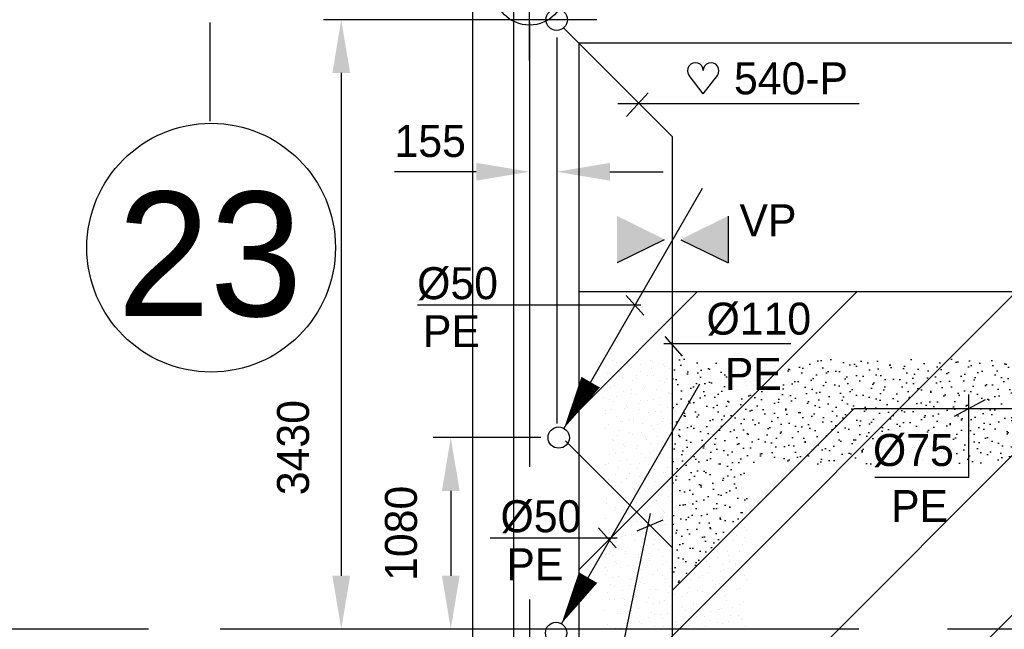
# Model space of a CAD drawing. Extents: x 9010 to 343255, y 15280 to 659207.
# Tile 52 of 76: x 80382 to 85927, y 51026 to 54458. Entities that reach past the tile are written whole.
import ezdxf
from ezdxf.enums import TextEntityAlignment as Align

# ---------------------------------------------------------------- set-up
doc = ezdxf.new("R2010")
doc.units = 0
doc.header["$LTSCALE"] = 100
for name, pattern in [('2322121', [2000, 1000, 1000]), ('CENTER2', [11.25, 7.5, -1.25, 1.25, -1.25]), ('CENTER4', [5, 3.125, -0.625, 0.625, -0.625]), ('CENTERX2', [40, 25, -5, 5, -5])]:
    doc.linetypes.add(name, pattern=pattern)
doc.layers.get('0').update_dxf_attribs({"linetype": 'CONTINUOUS'})
doc.layers.get('DEFPOINTS').update_dxf_attribs({"linetype": 'CONTINUOUS'})
for name, color, linetype in [('15', 6, 'CONTINUOUS'), ('19', 2, 'CONTINUOUS'), ('BOUW', 8, 'CONTINUOUS'), ('PAAL_CONT', 1, 'CONTINUOUS'), ('PAAL_HART', 7, 'CONTINUOUS'), ('PAAL_TEKST', 2, 'CONTINUOUS'), ('STRAMIEN', 1, 'CENTER2'), ('WL5233--', 4, 'CONTINUOUS'), ('WL524---', 4, 'CONTINUOUS'), ('WL5627--', 4, 'CONTINUOUS'), ('WL570---', 3, 'CONTINUOUS'), ('WL570---_HARTLIJN', 7, 'CONTINUOUS'), ('WL570---_TOEVOER', 3, 'CONTINUOUS'), ('WM521---', 1, 'CONTINUOUS')]:
    doc.layers.add(name, color=color, linetype=linetype)
doc.styles.add('2MM', font='STRUCT01.shx', dxfattribs={"height": 250})
doc.styles.add('5MM', font='STRUCT01.shx', dxfattribs={"height": 1000})
doc.styles.add('BURO-018', font='BUROFONT.shx', dxfattribs={"height": 180})
doc.styles.add('VAR', font='STRUCT01.shx')
doc.dimstyles.new('CEES', dxfattribs={"dimscale": 100, "dimtxt": 3, "dimasz": 3, "dimexe": 1, "dimexo": 1, "dimgap": 1.5, "dimtad": 0, "dimdec": 0, "dimzin": 0, "dimtxsty": 'BURO-018', "dimcen": -3, "dimdle": 1.25, "dimclrd": 1, "dimclre": 1, "dimclrt": 1, "dimazin": 3, "dimtfac": 0.75, "dimtdec": 0, "dimtofl": 0, "dimtmove": 0, "dimatfit": 3, "dimtvp": 1.5, "dimtolj": 1, "dimtzin": 0})
doc.dimstyles.new('DIM_ORG', dxfattribs={"dimscale": 50, "dimtxt": 2.5, "dimasz": 0.5, "dimexe": 1.25, "dimexo": 0.625, "dimgap": 0.9, "dimtad": 1, "dimdec": 0, "dimrnd": 1, "dimtxsty": '2MM', "dimblk": 'A-DIMDOT', "dimcen": 2.5, "dimse1": 1, "dimse2": 1, "dimclrt": 2, "dimazin": 3, "dimtfac": 1, "dimtdec": 4, "dimtix": 1, "dimtmove": 0, "dimatfit": 3, "dimtvp": 1, "dimtolj": 1, "dimtzin": 0})

# ---------------------------------------------------------------- blocks, each defined once
blk = doc.blocks.new('K-PAAL8')
at = {"layer": 'PAAL_CONT'}
blk.add_circle((0, 0), 0.5, dxfattribs=at)
at = {"layer": 'PAAL_HART'}
for p, q in [((0, -1), (0, 1)), ((-1, 0), (1, 0))]:
    blk.add_line(p, q, dxfattribs=at)
at = {"layer": 'PAAL_TEKST', "style": 'VAR', "flags": 1}
for tag, p in [('AFHAKHOOGTE', (0.402, 0.516)), ('INHEINIVO', (0.402, 0.201)), ('LENGTE', (0.402, -0.114)), ('NUMMER', (0.402, -0.429))]:
    blk.add_attdef(tag, p, '', height=0.2, dxfattribs=at)
blk = doc.blocks.new('*X17')
at = {"color": 0}
for p, q in [((38.278, 21.2), (40.003, 21.2)), ((38.478, 21.4), (39.803, 21.4)), ((38.678, 21.6), (39.603, 21.6)), ((38.141, 21), (40.141, 21)), ((38.141, 20.8), (40.141, 20.8)), ((38.141, 20.6), (40.141, 20.6)), ((38.141, 20.4), (40.141, 20.4)), ((38.175, 20.2), (40.106, 20.2)), ((38.375, 20), (39.906, 20)), ((38.575, 19.8), (39.706, 19.8))]:
    blk.add_line(p, q, dxfattribs=at)
blk = doc.blocks.new('A-DIMDOT')
for p, q in [((-0.002, 2), (-0.002, 4)), ((-0.002, -2), (-0.002, 2)), ((-0.002, -2), (-0.002, -4))]:
    blk.add_line(p, q)
blk.add_lwpolyline([(-0.417, 0.988), (-1.002, 0.403), (-1.002, -0.426), (-0.417, -1.012), (0.412, -1.012), (0.998, -0.426), (0.998, 0.403), (0.412, 0.988)], close=True)
blk.add_blockref('*X17', (-39.143, -20.66))
blk = doc.blocks.new('*D44')
at = {"layer": '19', "color": 0}
blk.add_line((81352.9, 54927.6), (72552.9, 54927.6), dxfattribs=at)
at = {"layer": 'DEFPOINTS', "color": 0}
for p in [(72452.9, 54927.6), (72452.9, 53886.1), (81452.9, 53886.1)]:
    blk.add_point(p, dxfattribs=at)
at = {"layer": '19', "color": 0, "xscale": 100, "yscale": 100, "zscale": 100, "rotation": 180}
blk.add_blockref('A-DIMDOT', (72452.9, 54927.6), dxfattribs=at)
at = {"layer": '19', "color": 0, "xscale": 100, "yscale": 100, "zscale": 100}
blk.add_blockref('A-DIMDOT', (81452.9, 54927.6), dxfattribs=at)
at = {"layer": '19', "color": 2, "insert": (76952.9, 55232.6), "char_height": 250, "attachment_point": 5, "style": '2MM'}
blk.add_mtext('\\A1;9000', dxfattribs=at)
blk = doc.blocks.new('LDV3121')
at = {"color": 0, "linetype": 'CONTINUOUS'}
blk.add_line((0.25, 0.433), (6.75, 11.691), dxfattribs=at)
blk.add_lwpolyline([(0.25, 0.433, 0, 1, 0), (1.5, 2.598, 1, 1, 0)], format="xyseb", dxfattribs=at)
blk.add_circle((0, 0), 0.5, dxfattribs=at)
blk = doc.blocks.new('LDV1123')
at = {"color": 0, "linetype": 'CONTINUOUS'}
for p, q in [((6.75, 11.691), (5.812, 10.068)), ((5.437, 9.418), (4.5, 7.794)), ((1.562, 2.706), (2.5, 4.33)), ((0.25, 0.433), (1.187, 2.057))]:
    blk.add_line(p, q, dxfattribs=at)
blk.add_lwpolyline([(6.75, 11.691, 0, 1, 0), (5.5, 9.526, 1, 1, 0)], format="xyseb", dxfattribs=at)
blk.add_circle((0, 0), 0.5, dxfattribs=at)
at = {"color": 0, "linetype": 'CONTINUOUS', "style": 'BURO-018'}
blk.add_attdef('LD_TEXT1', text='', height=1.8, dxfattribs=at).set_placement((3.5, 6.062), align=Align.MIDDLE)
blk = doc.blocks.new('HART')
at = {"color": 1}
for q in [(-39.7, 52.4), (39.7, 52.4)]:
    blk.add_line((0, 0), q, dxfattribs=at)
for centre, start, end in [((-22.1, 65.7), 0, 217.1867), ((22.1, 65.7), 322.8133, 180)]:
    blk.add_arc(centre, 22.1, start, end, dxfattribs=at)
blk = doc.blocks.new('HARTJE')
at = {"layer": 'WL570---'}
blk.add_blockref('HART', (140.9, 93.7), dxfattribs=at)
blk = doc.blocks.new('*D163')
at = {"color": 1, "linetype": 'BYBLOCK'}
for p, q in [((83317.2, 52105.9), (82709.4, 52105.9)), ((82809.4, 51805.9), (82809.4, 51327.6)), ((83317.2, 51027.6), (82709.4, 51027.6))]:
    blk.add_line(p, q, dxfattribs=at)
for points in [[(82759.4, 51805.9), (82859.4, 51805.9), (82809.4, 52105.9)], [(82759.4, 51327.6), (82859.4, 51327.6), (82809.4, 51027.6)]]:
    blk.add_solid(points, dxfattribs=at)
at = {"layer": 'DEFPOINTS', "color": 0, "linetype": 'BYBLOCK'}
for p in [(83417.2, 52105.9), (82809.4, 51027.6), (83417.2, 51027.6)]:
    blk.add_point(p, dxfattribs=at)
at = {"color": 1, "linetype": 'BYBLOCK', "insert": (82530.1, 51566.7), "char_height": 180, "attachment_point": 5, "rotation": 90, "style": 'BURO-018'}
blk.add_mtext('\\A1;1080', dxfattribs=at)
blk = doc.blocks.new('*D164')
at = {"color": 1, "linetype": 'BYBLOCK'}
for p, q in [((83631.4, 54458), (82092.6, 54458)), ((82192.6, 54158), (82192.6, 51327.6)), ((83631.4, 51027.6), (82092.6, 51027.6))]:
    blk.add_line(p, q, dxfattribs=at)
for points in [[(82142.6, 54158), (82242.6, 54158), (82192.6, 54458)], [(82142.6, 51327.6), (82242.6, 51327.6), (82192.6, 51027.6)]]:
    blk.add_solid(points, dxfattribs=at)
at = {"layer": 'DEFPOINTS', "color": 0, "linetype": 'BYBLOCK'}
for p in [(83731.4, 54458), (82192.6, 51027.6), (83731.4, 51027.6)]:
    blk.add_point(p, dxfattribs=at)
at = {"color": 1, "linetype": 'BYBLOCK', "insert": (81922.4, 52049.3), "char_height": 180, "attachment_point": 5, "rotation": 90, "style": 'BURO-018'}
blk.add_mtext('\\A1;3430', dxfattribs=at)
blk = doc.blocks.new('*D165')
at = {"color": 1, "linetype": 'BYBLOCK'}
for p, q in [((87226, 52169.3), (87226, 49220.2)), ((83552.9, 49320.2), (86926, 49320.2)), ((83252.9, 49272.5), (83252.9, 49220.2))]:
    blk.add_line(p, q, dxfattribs=at)
for points in [[(83552.9, 49370.2), (83552.9, 49270.2), (83252.9, 49320.2)], [(86926, 49370.2), (86926, 49270.2), (87226, 49320.2)]]:
    blk.add_solid(points, dxfattribs=at)
at = {"layer": 'DEFPOINTS', "color": 0, "linetype": 'BYBLOCK'}
for p in [(87226, 52269.3), (83252.9, 49372.5), (87226, 49320.2)]:
    blk.add_point(p, dxfattribs=at)
at = {"color": 1, "linetype": 'BYBLOCK', "insert": (85239.5, 49597.5), "char_height": 180, "attachment_point": 5, "style": 'BURO-018'}
blk.add_mtext('\\A1;3975', dxfattribs=at)

msp = doc.modelspace()

# ---------------------------------------------------------------- hatches: boundary and pattern name
at = {"layer": '15'}
h = msp.add_hatch(dxfattribs=at)
h.set_pattern_fill('ANSI31', color=8, scale=200, style=0)
h.set_pattern_definition([(45, (32852.9, 25827.6), (-449.013, 449.013), [])])
h.paths.add_polyline_path([(83532.9, 52927.6), (89143.2, 52927.6), (89143.2, 54927.6), (83532.9, 54927.6), (83532.9, 59077.6), (65252.9, 59077.6), (65252.9, 83077.6), (67752.9, 83077.6), (67752.9, 61277.6), (72752.9, 61277.6), (72752.9, 66021.3), (73678.4, 66021.3), (73678.4, 73400.3), (76678.4, 73400.3), (76678.4, 61277.6), (82952.9, 61277.6), (82952.9, 81942.7), (87952.9, 81942.7), (87952.9, 70627.6), (93268.6, 70627.6), (93268.6, 61027.6), (99172.9, 61027.6), (99172.9, 58527.6), (93268.6, 58527.6), (93268.6, 52927.6), (99022.9, 52927.6), (99022.9, 49227.6), (93268.6, 49227.6), (93268.6, 42227.6), (99022.9, 42227.6), (99022.9, 39227.6), (93722.9, 39227.6), (93722.9, 36227.6), (99022.9, 36227.6), (99022.9, 33227.6), (93722.9, 33227.6), (93722.9, 26257.8), (90152.9, 26257.8), (90152.9, 26107.6), (83532.9, 26107.6), (83532.9, 39227.6), (88032.9, 39227.6), (88032.9, 49227.6), (83532.9, 49227.6)])
at = {"layer": 'WL5627--'}
h = msp.add_hatch(dxfattribs=at)
h.set_pattern_fill('GESTORT', color=6, scale=5, style=0)
h.set_pattern_definition([(17, (10000, 0), (25.787455, 79.82761), [0, -81.6, -46.2, 0, -67.2]), (48, (10000, 0), (-18.41558, 81.171833), [0, -80.8, 0, -82.4, 0, -66.4]), (71, (10000, 0), (-47.911577, 67.26307), [0, -80, 0, -48, -65.8])])
h.paths.add_polyline_path([(84479.2, 52547.3), (84479.2, 51954.8), (87283.1, 51954.8), (87283.1, 52547.3)])
h.paths.add_polyline_path([(84479.2, 52547.3), (84057.8, 52547.3), (84057.8, 51246.6), (84479.2, 51668)])
at = {"layer": 'WL570---'}
h = msp.add_hatch(color=1, dxfattribs=at)
h.paths.add_polyline_path([(83746.4, 53352.8), (84011.2, 53222), (83746.4, 53222)])
h.paths.add_polyline_path([(83746.4, 53222), (84011.2, 53222), (84011.2, 53219.4), (83746.4, 53088.6)])
h = msp.add_hatch(color=1, dxfattribs=at)
h.paths.add_polyline_path([(84370.7, 53352.8), (84105.9, 53222), (84370.7, 53222)])
h.paths.add_polyline_path([(84370.7, 53222), (84105.9, 53222), (84105.9, 53219.4), (84370.7, 53088.6)])

# ---------------------------------------------------------------- linework, layer by layer
at = {"color": 1, "linetype": 'BYBLOCK'}
for p, q in [((83252.9, 54358), (83252.9, 53502)), ((83405.8, 54358), (83405.8, 52184.9)), ((82952.9, 53602), (82492.9, 53602)), ((83705.8, 53602), (84005.8, 53602))]:
    msp.add_line(p, q, dxfattribs=at)
for points in [[(82952.9, 53652), (82952.9, 53552), (83252.9, 53602)], [(83705.8, 53652), (83705.8, 53552), (83405.8, 53602)]]:
    msp.add_solid(points, dxfattribs=at)
at = {"layer": 'BOUW', "linetype": 'CONTINUOUS'}
for p, q in [((82932.9, 25507.6), (82932.9, 58137.6)), ((83162.9, 54864.6), (83162.9, 25737.6))]:
    msp.add_line(p, q, dxfattribs=at)
for points in [[(88032.9, 39227.6), (88032.9, 49227.6), (83532.9, 49227.6), (83532.9, 52927.6), (89143.2, 52927.6), (89143.2, 54927.6), (83532.9, 54927.6), (83532.9, 59077.6), (65252.9, 59077.6), (65252.9, 83077.6)], [(90152.9, 26107.6), (83532.9, 26107.6), (83532.9, 54327.6), (89142.9, 54327.6)]]:
    msp.add_lwpolyline(points, dxfattribs=at)
at = {"layer": 'DEFPOINTS', "color": 0, "linetype": 'BYBLOCK'}
for p in [(83405.8, 54458), (83252.9, 53602)]:
    msp.add_point(p, dxfattribs=at)
at = {"layer": 'STRAMIEN', "linetype": 'CENTERX2'}
for p, q in [((104107.2, 51027.6), (78190.2, 51027.6)), ((85010, 51027.6), (78852.9, 51027.6))]:
    msp.add_line(p, q, dxfattribs=at)
for points in [[(81452.9, 94441.5), (81452.9, 53886.1)], [(83252.9, 94441.5), (83252.9, 51844.8)], [(83252.9, 51193.9), (83252.9, 25320.1)]]:
    msp.add_lwpolyline(points, dxfattribs=at)
at = {"layer": 'STRAMIEN', "linetype": 'CONTINUOUS'}
msp.add_circle((81459.9, 53174.7), 700, dxfattribs=at)
at = {"layer": 'WL524---', "color": 4, "linetype": '2322121'}
for p, q in [((84057.8, 53799.3), (83446.9, 54409.6)), ((84057.8, 42167.6), (84057.8, 53799.3)), ((84057.8, 51246.6), (85080.6, 52269.3)), ((84057.8, 51485.6), (83455.5, 52088))]:
    msp.add_line(p, q, dxfattribs=at)
at = {"layer": 'WL524---', "color": 1}
for p, q in [((83799.4, 53912.8), (83920.7, 54046.2)), ((83750.9, 53985.6), (85109.9, 53985.6)), ((83932.8, 51678.6), (83557.2, 49874.5)), ((83860, 51581.6), (84005.6, 51642.2))]:
    msp.add_line(p, q, dxfattribs=at)
at = {"layer": 'WL524---', "linetype": '2322121'}
msp.add_line((85080.6, 52269.3), (87151, 52269.3), dxfattribs=at)
at = {"layer": 'WL5627--', "color": 6}
for p, q in [((83719.2, 52538.7), (83719.2, 52538.7)), ((83731.4, 52513.6), (83731.4, 52513.6)), ((83742.6, 52530), (83742.6, 52530)), ((83805.3, 52522), (83805.3, 52522)), ((83816.1, 52510), (83816.1, 52510)), ((83879.8, 52515.9), (83879.8, 52515.9)), ((83933, 52538.3), (83933, 52538.3)), ((83944.1, 52535.5), (83944.1, 52535.5)), ((84006.6, 52518.3), (84006.6, 52518.3)), ((83688.5, 52469.9), (83688.5, 52469.9)), ((83693.4, 52458.9), (83693.4, 52458.9)), ((83757.6, 52478.5), (83757.6, 52478.5)), ((83853.2, 52454.8), (83853.2, 52454.8)), ((83879, 52478.2), (83879, 52478.2)), ((83918.3, 52455.7), (83918.3, 52455.7)), ((83938.2, 52495.1), (83938.2, 52495.1)), ((83951.5, 52457.1), (83951.5, 52457.1)), ((84012.1, 52503.5), (84012.1, 52503.5)), ((84040.5, 52493.1), (84040.5, 52493.1)), ((83694.3, 52406), (83694.3, 52406)), ((83761, 52448.8), (83761, 52448.8)), ((83779.3, 52446.4), (83779.3, 52446.4)), ((83834.5, 52428.9), (83834.5, 52428.9)), ((83854.1, 52436), (83854.1, 52436)), ((83986.1, 52427.8), (83986.1, 52427.8)), ((84014.7, 52413.2), (84014.7, 52413.2)), ((84025, 52437.2), (84025, 52437.2)), ((83706.9, 52388.8), (83706.9, 52388.8)), ((83731.8, 52398.7), (83731.8, 52398.7)), ((83779.4, 52367.6), (83779.4, 52367.6)), ((83827.2, 52379.1), (83827.2, 52379.1)), ((83828.3, 52356.2), (83828.3, 52356.2)), ((83853, 52347.7), (83853, 52347.7)), ((83892.5, 52375.9), (83892.5, 52375.9)), ((83897.4, 52397), (83897.4, 52397)), ((83901.1, 52387.5), (83901.1, 52387.5)), ((83969.9, 52375.9), (83969.9, 52375.9)), ((84034, 52360.6), (84034, 52360.6)), ((84043.4, 52356), (84043.4, 52356)), ((84053.2, 52353), (84053.2, 52353)), ((83668.3, 52330.4), (83668.3, 52330.4)), ((83706.1, 52318.8), (83706.1, 52318.8)), ((83725.3, 52307.6), (83725.3, 52307.6)), ((83742.2, 52338.8), (83742.2, 52338.8)), ((83866.7, 52296), (83866.7, 52296)), ((83875.1, 52311.8), (83875.1, 52311.8)), ((83915.8, 52315.9), (83915.8, 52315.9)), ((83949, 52320.2), (83949, 52320.2)), ((83988.3, 52294.7), (83988.3, 52294.7)), ((83989, 52333.4), (83989, 52333.4)), ((83680.3, 52239), (83680.3, 52239)), ((83680.9, 52258.2), (83680.9, 52258.2)), ((83716.2, 52263.1), (83716.2, 52263.1)), ((83790.1, 52271.5), (83790.1, 52271.5)), ((83797.8, 52286.5), (83797.8, 52286.5)), ((83802.5, 52276.4), (83802.5, 52276.4)), ((83871.4, 52266.5), (83871.4, 52266.5)), ((83923, 52244.6), (83923, 52244.6)), ((83934.2, 52234.7), (83934.2, 52234.7)), ((83963.2, 52253.6), (83963.2, 52253.6)), ((83997, 52253), (83997, 52253)), ((84027.4, 52273.2), (84027.4, 52273.2)), ((83743.8, 52226.4), (83743.8, 52226.4)), ((83764.1, 52195.9), (83764.1, 52195.9)), ((83776.7, 52196.6), (83776.7, 52196.6)), ((83816.2, 52205.3), (83816.2, 52205.3)), ((83838, 52204.2), (83838, 52204.2)), ((83841, 52216.2), (83841, 52216.2)), ((83889.8, 52185.4), (83889.8, 52185.4)), ((84001.6, 52193.4), (84001.6, 52193.4)), ((84006.7, 52213.6), (84006.7, 52213.6)), ((84044.9, 52185.7), (84044.9, 52185.7)), ((83679.1, 52155.5), (83679.1, 52155.5)), ((83699.3, 52177.1), (83699.3, 52177.1)), ((83762.2, 52145.2), (83762.2, 52145.2)), ((83812, 52128.6), (83812, 52128.6)), ((83815.2, 52136.4), (83815.2, 52136.4)), ((83834.7, 52124.1), (83834.7, 52124.1)), ((83886, 52137), (83886, 52137)), ((83937.4, 52173.7), (83937.4, 52173.7)), ((83952.6, 52153.5), (83952.6, 52153.5)), ((83970.9, 52177.3), (83970.9, 52177.3)), ((84025.1, 52132.4), (84025.1, 52132.4)), ((83717.7, 52095.9), (83717.7, 52095.9)), ((83727, 52088.3), (83727, 52088.3)), ((83750.9, 52116.7), (83750.9, 52116.7)), ((83908.2, 52104.2), (83908.2, 52104.2)), ((83911.6, 52093.9), (83911.6, 52093.9)), ((83933.9, 52069.7), (83933.9, 52069.7)), ((83971.1, 52072.4), (83971.1, 52072.4)), ((83975.9, 52113.6), (83975.9, 52113.6)), ((84018.8, 52110.1), (84018.8, 52110.1)), ((83701, 52012.6), (83701, 52012.6)), ((83725.1, 52036.9), (83725.1, 52036.9)), ((83736.2, 52014.7), (83736.2, 52014.7)), ((83774.9, 52021), (83774.9, 52021)), ((83780.6, 52064.1), (83780.6, 52064.1)), ((83789.4, 52056.6), (83789.4, 52056.6)), ((83853.1, 52042.9), (83853.1, 52042.9)), ((83859.9, 52061.3), (83859.9, 52061.3)), ((83885.8, 52014.1), (83885.8, 52014.1)), ((83926.6, 52023), (83926.6, 52023)), ((83950.1, 52033.7), (83950.1, 52033.7)), ((84043.5, 52051.2), (84043.5, 52051.2)), ((83699.3, 51957.1), (83699.3, 51957.1)), ((83763.6, 51976.7), (83763.6, 51976.7)), ((83799, 51982.9), (83799, 51982.9)), ((83871.5, 51961.8), (83871.5, 51961.8)), ((83907.8, 51994.1), (83907.8, 51994.1)), ((83981.8, 52002.5), (83981.8, 52002.5)), ((83989.5, 51991.2), (83989.5, 51991.2)), ((84046.5, 51991.3), (84046.5, 51991.3)), ((83681, 51953.5), (83681, 51953.5)), ((83748.9, 51945.4), (83748.9, 51945.4)), ((83754.6, 51933.6), (83754.6, 51933.6)), ((83817.4, 51901.7), (83817.4, 51901.7)), ((83822.9, 51953.7), (83822.9, 51953.7)), ((83860, 51934.3), (83860, 51934.3)), ((83924.3, 51953.9), (83924.3, 51953.9)), ((83945, 51941.8), (83945, 51941.8)), ((83955.7, 51926.8), (83955.7, 51926.8)), ((84007.9, 51910), (84007.9, 51910)), ((84020.7, 51911.4), (84020.7, 51911.4)), ((84029.7, 51935.2), (84029.7, 51935.2)), ((83673.5, 51877.2), (83673.5, 51877.2)), ((83699.4, 51872.3), (83699.4, 51872.3)), ((83737.8, 51896.9), (83737.8, 51896.9)), ((83773, 51852.4), (83773, 51852.4)), ((83796.8, 51878.1), (83796.8, 51878.1)), ((83834.2, 51854.4), (83834.2, 51854.4)), ((83870.8, 51886.5), (83870.8, 51886.5)), ((83889.9, 51880.6), (83889.9, 51880.6)), ((83898.5, 51874.1), (83898.5, 51874.1)), ((83963.5, 51860.7), (83963.5, 51860.7)), ((84003.6, 51859.6), (84003.6, 51859.6)), ((83711.9, 51837.8), (83711.9, 51837.8)), ((83712, 51817.1), (83712, 51817.1)), ((83717.9, 51791.2), (83717.9, 51791.2)), ((83835.8, 51820.6), (83835.8, 51820.6)), ((83844.7, 51810.8), (83844.7, 51810.8)), ((83872.7, 51794.3), (83872.7, 51794.3)), ((83908.3, 51799.4), (83908.3, 51799.4)), ((83918.7, 51819.2), (83918.7, 51819.2)), ((83994.9, 51831.6), (83994.9, 51831.6)), ((84026.3, 51828.8), (84026.3, 51828.8)), ((84051.6, 51792.3), (84051.6, 51792.3)), ((83685.8, 51762.1), (83685.8, 51762.1)), ((83686.2, 51737.2), (83686.2, 51737.2)), ((83759.8, 51770.5), (83759.8, 51770.5)), ((83791.4, 51771.2), (83791.4, 51771.2)), ((83808.4, 51774.6), (83808.4, 51774.6)), ((83854.3, 51739.4), (83854.3, 51739.4)), ((83892.6, 51743.6), (83892.6, 51743.6)), ((83966.6, 51752), (83966.6, 51752)), ((83969.1, 51751.8), (83969.1, 51751.8)), ((83981.9, 51779.5), (83981.9, 51779.5)), ((84033.4, 51771.4), (84033.4, 51771.4)), ((84044.7, 51747.7), (84044.7, 51747.7)), ((83733.7, 51694.9), (83733.7, 51694.9)), ((83736.3, 51710), (83736.3, 51710)), ((83782.7, 51694.8), (83782.7, 51694.8)), ((83807.7, 51703.2), (83807.7, 51703.2)), ((83809.8, 51690), (83809.8, 51690)), ((83846.9, 51714.4), (83846.9, 51714.4)), ((83926.7, 51718.3), (83926.7, 51718.3)), ((84000.3, 51698.3), (84000.3, 51698.3)), ((84007.6, 51691.6), (84007.6, 51691.6)), ((84014.5, 51684.7), (84014.5, 51684.7)), ((83682.2, 51649.9), (83682.2, 51649.9)), ((83754.7, 51628.8), (83754.7, 51628.8)), ((83781.6, 51627.6), (83781.6, 51627.6)), ((83821.1, 51634.6), (83821.1, 51634.6)), ((83855.6, 51636), (83855.6, 51636)), ((83872.7, 51658.2), (83872.7, 51658.2)), ((83940.5, 51676.3), (83940.5, 51676.3)), ((83943.4, 51672), (83943.4, 51672)), ((83945.2, 51637.1), (83945.2, 51637.1)), ((83696.7, 51587.3), (83696.7, 51587.3)), ((83700.6, 51568.8), (83700.6, 51568.8)), ((83756.9, 51615), (83756.9, 51615)), ((83828.2, 51608.9), (83828.2, 51608.9)), ((83891.1, 51577), (83891.1, 51577)), ((83903.5, 51568.7), (83903.5, 51568.7)), ((83981.8, 51611.8), (83981.8, 51611.8)), ((83988.5, 51609), (83988.5, 51609)), ((84018.7, 51617.2), (84018.7, 51617.2)), ((84402.1, 51572), (84402.1, 51572)), ((84425.4, 51603.5), (84425.4, 51603.5)), ((84462.5, 51601.9), (84462.5, 51601.9)), ((84476.1, 51580.3), (84476.1, 51580.3)), ((83731.1, 51535.1), (83731.1, 51535.1)), ((83744.6, 51520), (83744.6, 51520)), ((83773.1, 51547.6), (83773.1, 51547.6)), ((83795.3, 51554.8), (83795.3, 51554.8)), ((83829.5, 51560.3), (83829.5, 51560.3)), ((83846.7, 51527.7), (83846.7, 51527.7)), ((83891.8, 51512.3), (83891.8, 51512.3)), ((83956, 51532), (83956, 51532)), ((83963.6, 51555.9), (83963.6, 51555.9)), ((84036.4, 51541.8), (84036.4, 51541.8)), ((84037.1, 51536), (84037.1, 51536)), ((84399.6, 51523.7), (84399.6, 51523.7)), ((84418, 51552.5), (84418, 51552.5)), ((84463.9, 51543.3), (84463.9, 51543.3)), ((83670.6, 51511.6), (83670.6, 51511.6)), ((83719, 51487.6), (83719, 51487.6)), ((83769.6, 51474.9), (83769.6, 51474.9)), ((83791.5, 51466.5), (83791.5, 51466.5)), ((83877.5, 51493.1), (83877.5, 51493.1)), ((83909.5, 51495.9), (83909.5, 51495.9)), ((83951.4, 51501.4), (83951.4, 51501.4)), ((83982, 51474.7), (83982, 51474.7)), ((84052.5, 51489.5), (84052.5, 51489.5)), ((84362.9, 51491.3), (84362.9, 51491.3)), ((84365.1, 51464.4), (84365.1, 51464.4)), ((84436.5, 51471.4), (84436.5, 51471.4)), ((84438.1, 51463.5), (84438.1, 51463.5)), ((84450, 51504.7), (84450, 51504.7)), ((83674.6, 51438.2), (83674.6, 51438.2)), ((83705.3, 51455.3), (83705.3, 51455.3)), ((83718.5, 51444.4), (83718.5, 51444.4)), ((83737.5, 51406.4), (83737.5, 51406.4)), ((83792.5, 51452.7), (83792.5, 51452.7)), ((83865.1, 51446.5), (83865.1, 51446.5)), ((83866, 51432.5), (83866, 51432.5)), ((83925.4, 51425.8), (83925.4, 51425.8)), ((83927.9, 51414.7), (83927.9, 51414.7)), ((83930.3, 51452.1), (83930.3, 51452.1)), ((83999.3, 51434.2), (83999.3, 51434.2)), ((84026.7, 51409.7), (84026.7, 51409.7)), ((84055.5, 51454.8), (84055.5, 51454.8)), ((84251.6, 51406.5), (84251.6, 51406.5)), ((84291.1, 51456), (84291.1, 51456)), ((84308.8, 51431.3), (84308.8, 51431.3)), ((84373.9, 51443.9), (84373.9, 51443.9)), ((84381.3, 51410.1), (84381.3, 51410.1)), ((83679.5, 51375.5), (83679.5, 51375.5)), ((83693, 51357.1), (83693, 51357.1)), ((83743.8, 51395.1), (83743.8, 51395.1)), ((83766.4, 51377.1), (83766.4, 51377.1)), ((83809.9, 51385.3), (83809.9, 51385.3)), ((83840.2, 51352.7), (83840.2, 51352.7)), ((83840.4, 51385.5), (83840.4, 51385.5)), ((83883.5, 51365.4), (83883.5, 51365.4)), ((83904.5, 51372.3), (83904.5, 51372.3)), ((83973.3, 51358.5), (83973.3, 51358.5)), ((84000.4, 51393.6), (84000.4, 51393.6)), ((84047.2, 51366.9), (84047.2, 51366.9)), ((84254.1, 51348.4), (84254.1, 51348.4)), ((84264.4, 51381.9), (84264.4, 51381.9)), ((84327.3, 51350.1), (84327.3, 51350.1)), ((84339, 51388.7), (84339, 51388.7)), ((84348.1, 51364), (84348.1, 51364)), ((84412.3, 51383.7), (84412.3, 51383.7)), ((84413, 51397.1), (84413, 51397.1)), ((84454.9, 51390.2), (84454.9, 51390.2)), ((83681.5, 51336.8), (83681.5, 51336.8)), ((83718, 51315.3), (83718, 51315.3)), ((83755.9, 51325.2), (83755.9, 51325.2)), ((83814.4, 51309.8), (83814.4, 51309.8)), ((83828.4, 51304.1), (83828.4, 51304.1)), ((83878.7, 51292.5), (83878.7, 51292.5)), ((83888.3, 51318.2), (83888.3, 51318.2)), ((83946.3, 51333.5), (83946.3, 51333.5)), ((84000.9, 51329.8), (84000.9, 51329.8)), ((84018.8, 51312.4), (84018.8, 51312.4)), ((84021.2, 51291.3), (84021.2, 51291.3)), ((84161.6, 51307), (84161.6, 51307)), ((84180.1, 51340), (84180.1, 51340)), ((84209.3, 51320.7), (84209.3, 51320.7)), ((84225.9, 51326.7), (84225.9, 51326.7)), ((84282.8, 51300.7), (84282.8, 51300.7)), ((84386.5, 51303.9), (84386.5, 51303.9)), ((84386.9, 51321.4), (84386.9, 51321.4)), ((84399.7, 51329), (84399.7, 51329)), ((84460.9, 51329.8), (84460.9, 51329.8)), ((84473.3, 51309), (84473.3, 51309)), ((83692.2, 51235.5), (83692.2, 51235.5)), ((83711.4, 51275.9), (83711.4, 51275.9)), ((83729.4, 51269.5), (83729.4, 51269.5)), ((83774.3, 51244.1), (83774.3, 51244.1)), ((83814.4, 51272.8), (83814.4, 51272.8)), ((83862.3, 51242.6), (83862.3, 51242.6)), ((83901.9, 51284.2), (83901.9, 51284.2)), ((83936.2, 51250.9), (83936.2, 51250.9)), ((83964.7, 51252.4), (83964.7, 51252.4)), ((83975.1, 51250), (83975.1, 51250)), ((84039.4, 51269.7), (84039.4, 51269.7)), ((84155.2, 51260.6), (84155.2, 51260.6)), ((84200.1, 51246.8), (84200.1, 51246.8)), ((84227.7, 51239.5), (84227.7, 51239.5)), ((84228, 51272.7), (84228, 51272.7)), ((84302, 51281.1), (84302, 51281.1)), ((84322.3, 51284.2), (84322.3, 51284.2)), ((84345.7, 51268.9), (84345.7, 51268.9)), ((84418.2, 51247.8), (84418.2, 51247.8)), ((84434.8, 51254.2), (84434.8, 51254.2)), ((83703.4, 51193.8), (83703.4, 51193.8)), ((83729.9, 51194.7), (83729.9, 51194.7)), ((83777.3, 51202.2), (83777.3, 51202.2)), ((83788.6, 51193), (83788.6, 51193)), ((83846.8, 51222.9), (83846.8, 51222.9)), ((83852.9, 51212.6), (83852.9, 51212.6)), ((83920.3, 51203), (83920.3, 51203)), ((83984.1, 51183.7), (83984.1, 51183.7)), ((84013.6, 51189.8), (84013.6, 51189.8)), ((84037.2, 51231.2), (84037.2, 51231.2)), ((84069.1, 51224), (84069.1, 51224)), ((84110.8, 51211.3), (84110.8, 51211.3)), ((84135.8, 51227.2), (84135.8, 51227.2)), ((84143.1, 51232.4), (84143.1, 51232.4)), ((84173.6, 51179.5), (84173.6, 51179.5)), ((84275.9, 51205.5), (84275.9, 51205.5)), ((84296.5, 51204.4), (84296.5, 51204.4)), ((84301.2, 51219.6), (84301.2, 51219.6)), ((84349.9, 51213.8), (84349.9, 51213.8)), ((84360.8, 51224), (84360.8, 51224)), ((84364.1, 51187.7), (84364.1, 51187.7)), ((84457.2, 51181.6), (84457.2, 51181.6)), ((83674.7, 51133.5), (83674.7, 51133.5)), ((83751.3, 51126.6), (83751.3, 51126.6)), ((83792.7, 51162.9), (83792.7, 51162.9)), ((83825.2, 51135), (83825.2, 51135)), ((83827.1, 51132.8), (83827.1, 51132.8)), ((83865.2, 51141.8), (83865.2, 51141.8)), ((83910.2, 51175.3), (83910.2, 51175.3)), ((83949.3, 51170.2), (83949.3, 51170.2)), ((83983.2, 51171.2), (83983.2, 51171.2)), ((84055.6, 51150.1), (84055.6, 51150.1)), ((84110, 51147.4), (84110, 51147.4)), ((84117, 51156.8), (84117, 51156.8)), ((84129.2, 51130.1), (84129.2, 51130.1)), ((84174.3, 51167), (84174.3, 51167)), ((84191, 51165.1), (84191, 51165.1)), ((84246.1, 51158.3), (84246.1, 51158.3)), ((84270.7, 51124.6), (84270.7, 51124.6)), ((84319.7, 51138.4), (84319.7, 51138.4)), ((84323.8, 51138.2), (84323.8, 51138.2)), ((84335, 51144.2), (84335, 51144.2)), ((84397.8, 51146.6), (84397.8, 51146.6)), ((84436.6, 51166.6), (84436.6, 51166.6)), ((83748.3, 51113.6), (83748.3, 51113.6)), ((83762.8, 51113.2), (83762.8, 51113.2)), ((83811.1, 51081.7), (83811.1, 51081.7)), ((83923.5, 51090.4), (83923.5, 51090.4)), ((83938.7, 51121.8), (83938.7, 51121.8)), ((83958.1, 51108), (83958.1, 51108)), ((83987.8, 51110), (83987.8, 51110)), ((84001.6, 51090), (84001.6, 51090)), ((84032, 51116.4), (84032, 51116.4)), ((84074.1, 51068.9), (84074.1, 51068.9)), ((84148.5, 51087.2), (84148.5, 51087.2)), ((84164.9, 51089.5), (84164.9, 51089.5)), ((84192, 51098.3), (84192, 51098.3)), ((84238.9, 51097.9), (84238.9, 51097.9)), ((84264.5, 51077.2), (84264.5, 51077.2)), ((84371.8, 51070.9), (84371.8, 51070.9)), ((84382.5, 51106.6), (84382.5, 51106.6)), ((84431.4, 51101.7), (84431.4, 51101.7)), ((84445.7, 51079.3), (84445.7, 51079.3)), ((84455, 51085.5), (84455, 51085.5)), ((83693.1, 51052.3), (83693.1, 51052.3)), ((83737.1, 51033.3), (83737.1, 51033.3)), ((83766.7, 51032.4), (83766.7, 51032.4)), ((83799.2, 51059.3), (83799.2, 51059.3)), ((83801.3, 51053), (83801.3, 51053)), ((83873.1, 51067.7), (83873.1, 51067.7)), ((83883.6, 51060.6), (83883.6, 51060.6)), ((83957.1, 51040.7), (83957.1, 51040.7)), ((83962, 51030.2), (83962, 51030.2)), ((84006, 51040.8), (84006, 51040.8)), ((84080, 51049.2), (84080, 51049.2)), ((84084.2, 51067.5), (84084.2, 51067.5)), ((84147.6, 51048.9), (84147.6, 51048.9)), ((84244.9, 51044.7), (84244.9, 51044.7)), ((84286.8, 51030.6), (84286.8, 51030.6)), ((84309.2, 51064.4), (84309.2, 51064.4)), ((84338.1, 51057.2), (84338.1, 51057.2)), ((84469.9, 51041.6), (84469.9, 51041.6))]:
    msp.add_line(p, q, dxfattribs=at)
at = {"layer": 'WL5627--', "color": 7}
msp.add_line((83917.6, 51592.1), (83917.6, 51592.1), dxfattribs=at)
at = {"layer": 'WL570---', "color": 1}
for p, q in [((84370.7, 53352.8), (84370.7, 53088.6)), ((84011.2, 53219.4), (83746.4, 53088.6)), ((84105.9, 53219.4), (84370.7, 53088.6))]:
    msp.add_line(p, q, dxfattribs=at)
at = {"layer": 'WL570---_HARTLIJN', "color": 1, "linetype": 'CONTINUOUS'}
for p, q in [((83797.6, 52906.4), (83896.7, 52794.9)), ((83880.1, 52850.6), (82622.9, 52850.6)), ((84725, 52633.8), (84010.1, 52633.8)), ((84014.1, 52675.3), (84113.3, 52563.8)), ((85726.5, 51880.8), (85726.5, 52347.4)), ((85645.9, 52226.4), (85820.6, 52320.5)), ((85726.5, 51880.8), (85196.7, 51880.8)), ((83641, 51597.5), (83740.2, 51486)), ((83746.4, 51538.7), (83031.4, 51538.7))]:
    msp.add_line(p, q, dxfattribs=at)

# ---------------------------------------------------------------- block references
at = {"layer": 'BOUW', "linetype": 'CONTINUOUS', "xscale": 400, "yscale": 400, "zscale": 400}
msp.add_blockref('K-PAAL8', (83252.9, 54627.6), dxfattribs=at)
at = {"layer": 'WL5233--', "color": 2}
ref = msp.add_blockref('LDV1123', (83405.8, 54458), dxfattribs=dict(at, xscale=121.5, yscale=121.5, zscale=121.5))
ref.add_attrib('LD_TEXT1', 'o', dxfattribs={"layer": '0', "color": 1, "linetype": 'CONTINUOUS', "height": 145.8, "style": 'BURO-018'}).set_placement((83831, 55194.5), align=Align.MIDDLE)
at = {"layer": 'WL524---', "color": 2, "xscale": 120, "yscale": 120, "zscale": 120}
for p in [(83417.2, 52105.9), (83402.7, 51005.9)]:
    msp.add_blockref('LDV3121', p, dxfattribs=at)
at = {"layer": 'WL570---_TOEVOER', "xscale": 2, "yscale": 2, "zscale": 2}
msp.add_blockref('HARTJE', (83949.5, 53852.5), dxfattribs=at)

# ---------------------------------------------------------------- texts
at = {"color": 1, "linetype": 'BYBLOCK', "insert": (82693.6, 53774.1), "char_height": 180, "attachment_point": 5, "style": 'BURO-018'}
msp.add_mtext('155', dxfattribs=at)
at = {"layer": 'STRAMIEN', "linetype": 'CONTINUOUS', "style": '5MM'}
msp.add_text('23', height=700, dxfattribs=at).set_placement((81452.9, 53139.6), align=Align.MIDDLE)
at = {"layer": 'WL570---', "color": 1, "style": 'BURO-018'}
msp.add_text('VP', height=180, dxfattribs=at).set_placement((84435.3, 53239.2))
at = {"layer": 'WL570---_HARTLIJN', "color": 1, "linetype": 'CENTER4', "style": 'BURO-018'}
for s, p in [('%%c50', (82620.2, 52884.8)), ('%%c110', (84249.9, 52685.3)), ('%%c75', (85187.1, 51945.6)), ('%%c50', (83089.6, 51572.9))]:
    msp.add_text(s, height=180, dxfattribs=at).set_placement(p)
at = {"layer": 'WL570---_TOEVOER', "color": 1, "style": 'BURO-018'}
msp.add_text('540-P', height=180, dxfattribs=at).set_placement((84404.4, 54037.9))
at = {"layer": 'WM521---', "color": 1, "style": 'BURO-018'}
for p in [(82652.9, 52614.7), (84352.4, 52374), (85288.8, 51630.4), (83122.3, 51302.8)]:
    msp.add_text('PE', height=180, dxfattribs=at).set_placement(p)

# ---------------------------------------------------------------- dimensions: what is measured, and where the dimension line sits
at = {"layer": '19'}
dim = msp.add_linear_dim(base=(72452.9, 54927.6), p1=(81452.9, 53886.1), p2=(72452.9, 53886.1), dimstyle='DIM_ORG', override={"dimscale": 200}, dxfattribs=at)
dim.commit()
dim.dimension.update_dxf_attribs({"geometry": '*D44', "text_midpoint": (76952.9, 55232.6)})
at = {"layer": 'WL5627--'}
dim = msp.add_linear_dim(base=(82192.6, 51027.6), p1=(83731.4, 54458), p2=(83731.4, 51027.6), angle=90, dimstyle='CEES', dxfattribs=at)
dim.commit()
dim.dimension.update_dxf_attribs({"geometry": '*D164', "text_midpoint": (82192.6, 52049.3), "dimtype": 160})
dim = msp.add_linear_dim(base=(87226, 49320.2), p1=(83252.9, 49372.5), p2=(87226, 52269.3), text='3975', dimstyle='CEES', dxfattribs=at)
dim.commit()
dim.dimension.update_dxf_attribs({"geometry": '*D165', "text_midpoint": (85239.5, 49597.5)})
dim = msp.add_linear_dim(base=(82809.4, 51027.6), p1=(83417.2, 52105.9), p2=(83417.2, 51027.6), angle=90, text='1080', dimstyle='CEES', dxfattribs=at)
dim.commit()
dim.dimension.update_dxf_attribs({"geometry": '*D163', "text_midpoint": (82809.4, 51566.7), "dimtype": 160})

doc.saveas('drawing.dxf')
